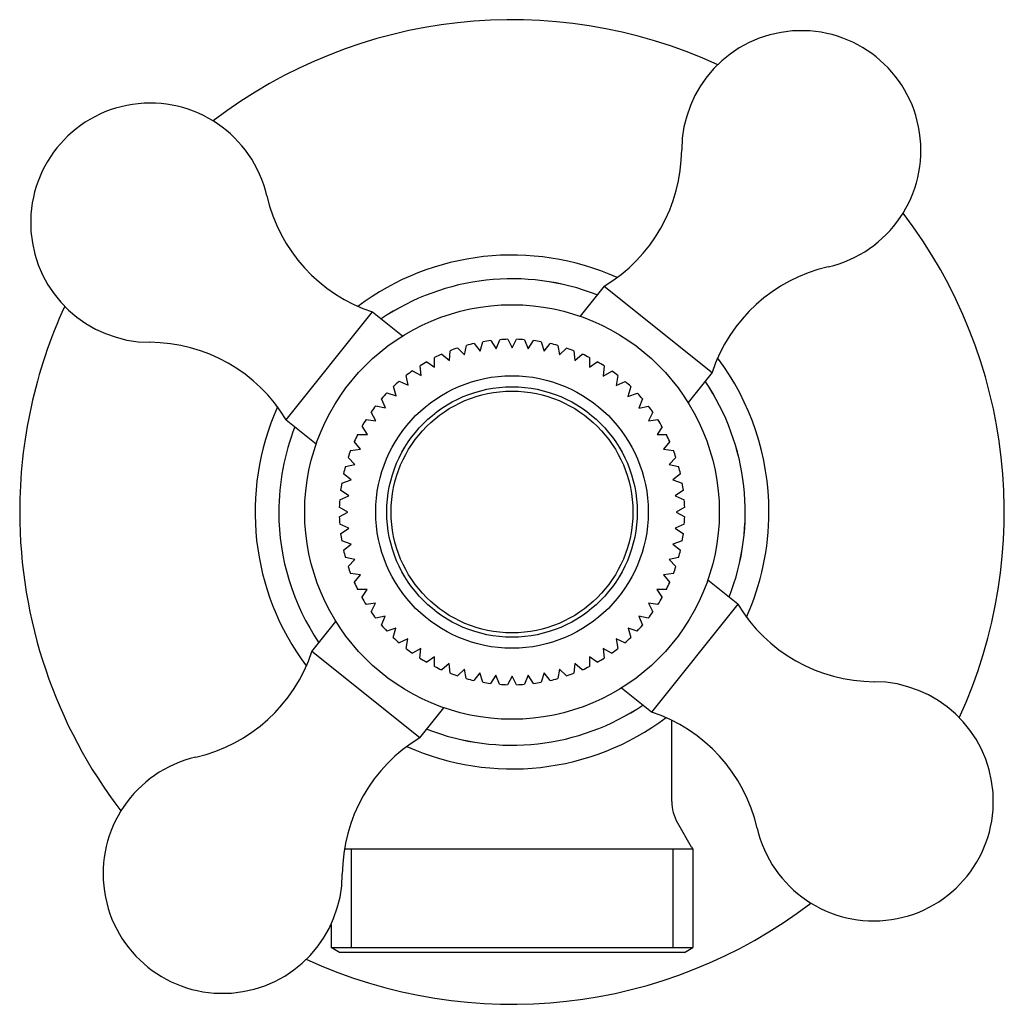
# Model space of a CAD drawing. Header units: millimetres. Extents: x -0.0285 to 0.0285, y -0.0285 to 0.0285.
import ezdxf

# ---------------------------------------------------------------- set-up
doc = ezdxf.new("R2010")
doc.units = ezdxf.units.MM
doc.layers.add('BLOCKS', color=3, linetype='Continuous')

msp = doc.modelspace()

# ---------------------------------------------------------------- linework, layer by layer
at = {"layer": 'BLOCKS'}
for p, q in [((0.005332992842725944, 0.01307244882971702), (0.003942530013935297, 0.01133386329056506)), ((0.005332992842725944, 0.01307244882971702), (0.01158065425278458, 0.00807577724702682)), ((-0.01307244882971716, 0.005332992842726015), (-0.008075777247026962, 0.01158065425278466)), ((-0.008075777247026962, 0.01158065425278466), (-0.006337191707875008, 0.01019019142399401)), ((-0.002195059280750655, 0.0097561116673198), (-0.001842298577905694, 0.009317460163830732)), ((-0.001842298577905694, 0.009317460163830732), (-0.001684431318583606, 0.009857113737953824)), ((-0.001227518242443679, 0.009924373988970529), (-0.0009201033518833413, 0.009454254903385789)), ((-0.0009201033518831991, 0.009454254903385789), (-0.000710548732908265, 0.0099747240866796)), ((-0.0002482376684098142, 0.009996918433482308), (5.529740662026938e-06, 0.0095105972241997)), ((5.529740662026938e-06, 0.0095105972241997), (0.0002591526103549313, 0.009996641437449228)), ((0.000721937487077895, 0.009973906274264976), (0.0009311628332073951, 0.009454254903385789)), ((0.0009311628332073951, 0.009454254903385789), (0.00123774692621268, 0.00992310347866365)), ((0.001696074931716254, 0.009855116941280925), (0.001853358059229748, 0.009317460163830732)), ((0.001853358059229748, 0.009317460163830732), (0.002204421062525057, 0.00975400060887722)), ((-0.004057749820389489, 0.009139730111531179), (-0.003624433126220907, 0.008776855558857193)), ((-0.003624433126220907, 0.008776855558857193), (-0.00357467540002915, 0.009339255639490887)), ((-0.003141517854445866, 0.009493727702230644), (-0.002746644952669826, 0.00909093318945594)), ((-0.002746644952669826, 0.00909093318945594), (-0.002642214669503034, 0.009644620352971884)), ((0.002653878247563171, 0.009641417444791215), (0.002757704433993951, 0.00909093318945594)), ((0.002757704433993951, 0.00909093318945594), (0.003149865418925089, 0.009490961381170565)), ((0.003586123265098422, 0.009334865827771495), (0.003635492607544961, 0.008776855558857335)), ((0.003635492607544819, 0.008776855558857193), (0.004064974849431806, 0.009136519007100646)), ((-0.004929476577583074, 0.008700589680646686), (-0.004478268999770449, 0.008385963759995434)), ((-0.004478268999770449, 0.008385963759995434), (-0.004478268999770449, 0.008941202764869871)), ((0.004478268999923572, 0.008941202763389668), (0.004478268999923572, 0.008378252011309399)), ((0.004478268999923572, 0.008378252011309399), (0.004935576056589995, 0.008697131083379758)), ((-0.005754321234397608, 0.008178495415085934), (-0.005266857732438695, 0.007898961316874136)), ((-0.005266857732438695, 0.007898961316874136), (-0.00531730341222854, 0.008469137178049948)), ((0.005327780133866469, 0.008462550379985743), (0.005275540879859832, 0.007872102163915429)), ((0.005275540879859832, 0.007872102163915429), (0.005779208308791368, 0.008160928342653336)), ((0.01158065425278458, 0.00807577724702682), (0.01019019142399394, 0.006337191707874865)), ((-0.00652905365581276, 0.007574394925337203), (-0.006015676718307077, 0.007343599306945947)), ((-0.006015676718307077, 0.007343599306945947), (-0.006121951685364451, 0.007907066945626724)), ((0.006131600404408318, 0.007899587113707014), (0.006021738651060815, 0.007317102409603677)), ((0.006021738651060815, 0.007317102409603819), (0.006551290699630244, 0.007555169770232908)), ((-0.007240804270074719, 0.006897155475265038), (-0.0067064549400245, 0.006717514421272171)), ((-0.0067064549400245, 0.006717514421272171), (-0.006867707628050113, 0.007268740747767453)), ((0.006876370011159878, 0.00726054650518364), (0.00670994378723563, 0.006691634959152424)), ((0.00670994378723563, 0.006691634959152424), (0.007260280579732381, 0.006876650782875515)), ((-0.007332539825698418, 0.006026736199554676), (-0.00754736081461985, 0.006560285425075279)), ((0.007554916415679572, 0.006551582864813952), (0.007333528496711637, 0.006001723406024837)), ((-0.007887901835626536, 0.005277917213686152), (-0.00815433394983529, 0.005788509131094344)), ((-0.007882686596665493, 0.006153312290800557), (-0.007332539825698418, 0.006026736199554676)), ((0.007333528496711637, 0.006001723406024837), (0.007899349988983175, 0.006131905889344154)), ((0.008160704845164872, 0.005779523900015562), (0.007898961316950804, 0.005277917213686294)), ((-0.01307244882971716, 0.005332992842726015), (-0.01133386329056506, 0.003942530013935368)), ((-0.008448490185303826, 0.005350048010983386), (-0.007887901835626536, 0.005277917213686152)), ((0.007898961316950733, 0.005277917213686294), (0.0084493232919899, 0.005348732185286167)), ((-0.00836719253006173, 0.004478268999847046), (-0.0086827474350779, 0.004960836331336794)), ((0.00870018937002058, 0.00493018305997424), (0.008404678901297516, 0.004478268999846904)), ((-0.008776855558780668, 0.003635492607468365), (-0.009131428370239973, 0.004076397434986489)), ((-0.00894120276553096, 0.004478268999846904), (-0.00836719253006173, 0.004478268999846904)), ((0.008404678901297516, 0.004478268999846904), (0.00894120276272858, 0.004478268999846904)), ((0.00913142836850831, 0.004076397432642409), (0.008776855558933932, 0.003635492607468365)), ((-0.00934389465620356, 0.003562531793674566), (-0.008776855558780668, 0.003635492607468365)), ((0.008776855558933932, 0.003635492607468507), (0.009343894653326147, 0.00356253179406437)), ((-0.009090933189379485, 0.002757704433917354), (-0.009487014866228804, 0.003161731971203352)), ((0.00948701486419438, 0.003161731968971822), (0.009090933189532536, 0.002757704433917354)), ((-0.009648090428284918, 0.002629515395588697), (-0.009090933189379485, 0.002757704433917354)), ((0.009090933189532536, 0.002757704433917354), (0.00964809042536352, 0.002629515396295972)), ((-0.009859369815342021, 0.001671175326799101), (-0.009317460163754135, 0.001853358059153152)), ((-0.009317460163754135, 0.001853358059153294), (-0.009751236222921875, 0.002216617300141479)), ((0.00975123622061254, 0.002216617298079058), (0.009317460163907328, 0.001853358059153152)), ((0.009317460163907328, 0.001853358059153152), (0.009859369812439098, 0.001671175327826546)), ((-0.009454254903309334, 0.0009311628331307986), (-0.009920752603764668, 0.001256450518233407)), ((0.00992075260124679, 0.001256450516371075), (0.009454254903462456, 0.0009311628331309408)), ((-0.009975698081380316, 0.0006967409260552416), (-0.009454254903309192, 0.0009311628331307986)), ((0.009454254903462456, 0.0009311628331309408), (0.009975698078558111, 0.0006967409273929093)), ((-0.009499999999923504, 0), (-0.00999595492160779, 0.000284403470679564)), ((-0.009995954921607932, -0.0002844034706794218), (-0.009499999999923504, 0)), ((0.00999595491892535, 0.0002844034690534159), (0.009500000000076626, 0)), ((0.009500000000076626, 0), (0.00999595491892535, -0.0002844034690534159)), ((-0.009454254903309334, -0.0009311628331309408), (-0.009975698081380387, -0.0006967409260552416)), ((-0.009920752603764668, -0.001256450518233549), (-0.009454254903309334, -0.0009311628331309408)), ((0.009975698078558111, -0.0006967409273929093), (0.009454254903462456, -0.0009311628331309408)), ((0.009454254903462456, -0.0009311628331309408), (0.00992075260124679, -0.001256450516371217)), ((-0.009317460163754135, -0.001853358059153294), (-0.009859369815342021, -0.001671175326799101)), ((0.009859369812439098, -0.001671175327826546), (0.009317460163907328, -0.001853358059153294)), ((-0.009751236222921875, -0.002216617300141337), (-0.009317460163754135, -0.001853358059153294)), ((0.009317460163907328, -0.001853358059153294), (0.00975123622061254, -0.0022166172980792)), ((-0.009090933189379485, -0.002757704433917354), (-0.009648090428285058, -0.002629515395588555)), ((-0.009487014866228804, -0.00316173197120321), (-0.009090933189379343, -0.002757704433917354)), ((0.009648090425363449, -0.002629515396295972), (0.009090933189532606, -0.002757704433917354)), ((0.009090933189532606, -0.002757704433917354), (0.00948701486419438, -0.003161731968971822)), ((-0.008776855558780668, -0.003635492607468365), (-0.00934389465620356, -0.003562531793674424)), ((-0.009131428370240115, -0.004076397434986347), (-0.008776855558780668, -0.003635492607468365)), ((0.009343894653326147, -0.003562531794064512), (0.00877685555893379, -0.003635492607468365)), ((0.00877685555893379, -0.003635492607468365), (0.009131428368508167, -0.004076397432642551)), ((0.01307244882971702, -0.005332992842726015), (0.01133386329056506, -0.003942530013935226)), ((-0.008378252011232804, -0.004478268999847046), (-0.00894120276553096, -0.004478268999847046)), ((-0.00868790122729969, -0.004951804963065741), (-0.008378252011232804, -0.004478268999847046)), ((0.00894120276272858, -0.004478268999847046), (0.008378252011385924, -0.004478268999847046)), ((0.008378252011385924, -0.004478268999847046), (0.008687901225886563, -0.0049518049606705)), ((-0.007898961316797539, -0.005277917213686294), (-0.008449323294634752, -0.005348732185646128)), ((-0.008160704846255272, -0.00577952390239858), (-0.007898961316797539, -0.005277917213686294)), ((0.0084493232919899, -0.005348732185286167), (0.007898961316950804, -0.005277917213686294)), ((0.007898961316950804, -0.005277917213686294), (0.008160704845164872, -0.005779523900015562)), ((0.01307244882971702, -0.005332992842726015), (0.008075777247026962, -0.01158065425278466)), ((-0.007343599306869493, -0.006026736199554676), (-0.007884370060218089, -0.006151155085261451)), ((-0.007554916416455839, -0.006551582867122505), (-0.007343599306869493, -0.006026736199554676)), ((0.007884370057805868, -0.006151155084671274), (0.007343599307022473, -0.006026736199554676)), ((0.007343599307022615, -0.006026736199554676), (0.007554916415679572, -0.006551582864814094)), ((-0.01158065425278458, -0.008075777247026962), (-0.01019019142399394, -0.006337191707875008)), ((-0.006717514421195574, -0.006717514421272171), (-0.007243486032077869, -0.006894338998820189)), ((-0.006876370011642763, -0.007260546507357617), (-0.006717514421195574, -0.006717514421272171)), ((0.007243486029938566, -0.006894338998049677), (0.006717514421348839, -0.006717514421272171)), ((0.006717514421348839, -0.006717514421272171), (0.006876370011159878, -0.007260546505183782)), ((-0.006026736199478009, -0.007343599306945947), (-0.006532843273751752, -0.007571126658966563)), ((-0.006131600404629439, -0.007899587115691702), (-0.006026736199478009, -0.007343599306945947)), ((0.006532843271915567, -0.007571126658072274), (0.006026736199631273, -0.007343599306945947)), ((0.006026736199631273, -0.007343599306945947), (0.006131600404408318, -0.007899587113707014)), ((-0.005277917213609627, -0.007898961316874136), (-0.005759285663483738, -0.008175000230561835)), ((-0.00532778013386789, -0.008462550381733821), (-0.005277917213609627, -0.007898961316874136)), ((0.005759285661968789, -0.008175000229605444), (0.005277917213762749, -0.007898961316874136)), ((0.005277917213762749, -0.007898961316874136), (0.005327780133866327, -0.008462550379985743)), ((-0.005332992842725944, -0.01307244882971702), (-0.01158065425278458, -0.008075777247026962)), ((-0.004478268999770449, -0.008378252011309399), (-0.004935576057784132, -0.00869713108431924)), ((-0.004478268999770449, -0.008941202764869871), (-0.004478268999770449, -0.008378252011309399)), ((0.004935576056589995, -0.008697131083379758), (0.004478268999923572, -0.008378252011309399)), ((0.004478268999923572, -0.008378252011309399), (0.004478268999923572, -0.008941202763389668)), ((-0.003635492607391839, -0.008776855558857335), (-0.004064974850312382, -0.00913651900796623)), ((-0.003586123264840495, -0.009334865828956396), (-0.003635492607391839, -0.008776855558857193)), ((-0.002757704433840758, -0.00909093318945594), (-0.003149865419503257, -0.009490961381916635)), ((-0.002653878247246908, -0.009641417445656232), (-0.002757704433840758, -0.00909093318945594)), ((0.002757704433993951, -0.00909093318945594), (0.002653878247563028, -0.009641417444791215)), ((0.003149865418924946, -0.009490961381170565), (0.002757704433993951, -0.00909093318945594)), ((0.003635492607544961, -0.008776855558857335), (0.00358612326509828, -0.009334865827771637)), ((0.004064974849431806, -0.009136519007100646), (0.003635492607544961, -0.008776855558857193)), ((-0.001853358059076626, -0.009317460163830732), (-0.002204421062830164, -0.009754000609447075)), ((-0.001696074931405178, -0.009855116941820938), (-0.001853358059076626, -0.009317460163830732)), ((-0.0009311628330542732, -0.009454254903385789), (-0.001237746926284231, -0.009923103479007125)), ((-0.0007219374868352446, -0.009973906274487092), (-0.0009311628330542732, -0.009454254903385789)), ((7.65965069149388e-14, -0.00950000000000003), (-0.0002591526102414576, -0.009996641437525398)), ((0.0002591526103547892, -0.009996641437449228), (7.65965069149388e-14, -0.00950000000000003)), ((0.0009311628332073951, -0.009454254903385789), (0.0007219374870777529, -0.009973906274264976)), ((0.001237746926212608, -0.00992310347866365), (0.0009311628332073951, -0.00945425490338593)), ((0.001853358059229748, -0.009317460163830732), (0.001696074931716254, -0.009855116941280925)), ((0.002204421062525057, -0.00975400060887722), (0.001853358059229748, -0.009317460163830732)), ((0.008075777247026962, -0.01158065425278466), (0.006337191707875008, -0.01019019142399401)), ((-0.005332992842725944, -0.01307244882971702), (-0.003942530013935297, -0.01133386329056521)), ((0.009249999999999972, -0.01675166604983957), (0.009249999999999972, -0.01205990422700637)), ((0.009584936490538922, -0.01800166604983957), (0.01038063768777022, -0.01937986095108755)), ((-0.009700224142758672, -0.01950000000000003), (0.01047749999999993, -0.01950000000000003)), ((-0.009315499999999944, -0.01950000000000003), (-0.009315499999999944, -0.02521132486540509)), ((0.009315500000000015, -0.01950000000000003), (0.009315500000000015, -0.02521132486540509)), ((0.01047749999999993, -0.01950000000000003), (0.01047749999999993, -0.02521132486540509)), ((-0.01047749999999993, -0.0238797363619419), (-0.01047749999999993, -0.02521132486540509)), ((-0.009977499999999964, -0.02549999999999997), (-0.01047749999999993, -0.02521132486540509)), ((-0.01047749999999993, -0.02521132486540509), (0.01047749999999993, -0.02521132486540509)), ((0.009977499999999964, -0.02549999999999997), (-0.009977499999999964, -0.02549999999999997)), ((0.009977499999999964, -0.02549999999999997), (0.01047749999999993, -0.02521132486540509))]:
    msp.add_line(p, q, dxfattribs=at)
for centre, radius in [((0, 0), 0.012), ((7.65965069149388e-14, 0), 0.007887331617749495), ((7.65965069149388e-14, 0), 0.007250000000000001), ((7.65965069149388e-14, 0), 0.007000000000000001)]:
    msp.add_circle(centre, radius, dxfattribs=at)
for centre, radius, start, end in [((0, 0), 0.0285, 65.30405731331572, 127.392629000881), ((0.01674817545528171, 0.02094132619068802), 0.006925, 282.918310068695, 179.7783762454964), ((-0.02094132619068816, 0.01674817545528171), 0.006925, 12.91831006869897, 269.7783762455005), ((0.0005732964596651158, 0.02100389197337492), 0.00925, 300.9681676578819, 359.7783762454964), ((-0.005175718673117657, 0.02036428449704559), 0.00925, 192.918310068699, 251.7285186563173), ((0, 0), 0.0285, 335.3040573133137, 37.39262900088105), ((1.422969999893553e-06, 0), 0.014875, 65.86362909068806, 126.8393438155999), ((0.02036428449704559, 0.005175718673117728), 0.00925, 102.918310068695, 161.7285186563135), ((1.422969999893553e-06, 0), 0.01350142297, 68.58669273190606, 124.1188801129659), ((0, 0), 0.0135, 68.58362841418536, 124.1130579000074), ((0, 0), 0.0285, 155.3040573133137, 180), ((-0.02100389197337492, 0.0005732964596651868), 0.00925, 30.96816765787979, 89.77837624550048), ((7.65965069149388e-14, 0), 0.01, 102.6800154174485, 105.3206973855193), ((7.65965069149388e-14, 0), 0.01, 97.05094491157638, 99.69731179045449), ((7.65965069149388e-14, 0), 0.01, 91.42244317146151, 94.07457790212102), ((7.65965069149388e-14, 0), 0.01, 85.86000131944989, 88.51499868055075), ((7.65965069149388e-14, 0), 0.01, 80.23500131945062, 82.88999868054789), ((7.65965069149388e-14, 0), 0.01, 74.61000131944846, 77.26499868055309), ((7.65965069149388e-14, 0), 0.01, 113.9397005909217, 116.6043453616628), ((7.65965069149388e-14, 0), 0.01, 108.3096154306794, 110.9447502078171), ((7.65965069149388e-14, 0), 0.01, 68.98500131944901, 71.63999868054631), ((7.65965069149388e-14, 0), 0.01, 63.39565463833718, 66.01499868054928), ((7.65965069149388e-14, 0), 0.01, 119.534507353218, 122.1224417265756), ((7.65965069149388e-14, 0), 0.01, 57.80665313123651, 60.42531790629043), ((1.422969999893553e-06, 0), 0.014875, 0, 36.84254830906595), ((7.65965069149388e-14, 0), 0.01, 125.1298996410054, 127.7483977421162), ((7.65965069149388e-14, 0), 0.01, 52.18165313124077, 54.69556258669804), ((7.65965069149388e-14, 0), 0.01, 130.7610138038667, 133.3750272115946), ((7.65965069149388e-14, 0), 0.01, 46.55665313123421, 49.07056258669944), ((0, 0), 0.0135, 338.5836284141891, 34.11305790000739), ((1.422969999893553e-06, 0), 0.01350142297, 338.5778062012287, 34.11986875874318), ((7.65965069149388e-14, 0), 0.01, 136.3924038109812, 139.00231447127), ((7.65965069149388e-14, 0), 0.01, 40.93165313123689, 43.44556258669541), ((1.422969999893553e-06, 0), 0.014875, 155.8649338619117, 216.8310531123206), ((7.65965069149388e-14, 0), 0.01, 142.0240080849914, 144.6302375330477), ((7.65965069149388e-14, 0), 0.01, 35.30665313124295, 37.8205625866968), ((7.65965069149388e-14, 0), 0.01, 147.6557629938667, 150.2587682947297), ((7.65965069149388e-14, 0), 0.01, 29.53915985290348, 32.33531381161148), ((1.422969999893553e-06, 0), 0.01350142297, 158.5857040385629, 180), ((0, 0), 0.0135, 158.5836284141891, 180), ((7.65965069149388e-14, 0), 0.01, 153.3956546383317, 155.9433468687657), ((7.65965069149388e-14, 0), 0.01, 24.05665313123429, 26.60434536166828), ((7.65965069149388e-14, 0), 0.01, 159.1297315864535, 161.5683468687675), ((7.65965069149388e-14, 0), 0.01, 18.43165313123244, 20.8702684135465), ((7.65965069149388e-14, 0), 0.01, 164.7547315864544, 167.1933468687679), ((7.65965069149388e-14, 0), 0.01, 12.8066531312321, 15.24526841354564), ((7.65965069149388e-14, 0), 0.01, 170.3797315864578, 172.7819917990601), ((7.65965069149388e-14, 0), 0.01, 7.218008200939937, 9.62026841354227), ((7.65965069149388e-14, 0), 0.01, 176.0047315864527, 178.3702684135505), ((7.65965069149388e-14, 0), 0.01, 1.629731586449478, 3.995268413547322), ((0, 0), 0.0285, 180, 217.3926290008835), ((0, 0), 0.0135, 180, 214.1130579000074), ((1.422969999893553e-06, 0), 0.01350142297, 180, 214.1099935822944), ((1.422969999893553e-06, 0), 0.014875, 335.8548375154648, 0), ((7.65965069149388e-14, 0), 0.01, 181.6297315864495, 183.9952684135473), ((7.65965069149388e-14, 0), 0.01, 356.0047315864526, 358.3702684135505), ((7.65965069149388e-14, 0), 0.01, 187.2180082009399, 189.6202684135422), ((7.65965069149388e-14, 0), 0.01, 350.3797315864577, 352.7819917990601), ((7.65965069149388e-14, 0), 0.01, 192.8066531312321, 195.2452684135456), ((7.65965069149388e-14, 0), 0.01, 344.7547315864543, 347.1933468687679), ((7.65965069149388e-14, 0), 0.01, 198.4316531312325, 200.8702684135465), ((7.65965069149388e-14, 0), 0.01, 339.1297315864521, 341.5683468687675), ((7.65965069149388e-14, 0), 0.01, 204.0566531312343, 206.6043453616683), ((7.65965069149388e-14, 0), 0.01, 333.3956546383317, 335.9433468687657), ((7.65965069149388e-14, 0), 0.01, 209.6816531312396, 212.3353138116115), ((7.65965069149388e-14, 0), 0.01, 327.6646861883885, 330.3183468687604), ((0.02100389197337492, -0.0005732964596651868), 0.00925, 210.9681676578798, 269.7783762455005), ((7.65965069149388e-14, 0), 0.01, 215.306653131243, 217.9603138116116), ((7.65965069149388e-14, 0), 0.01, 322.0396861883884, 324.6933468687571), ((7.65965069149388e-14, 0), 0.01, 220.9316531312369, 223.5853138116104), ((7.65965069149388e-14, 0), 0.01, 316.4146861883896, 319.0683468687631), ((7.65965069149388e-14, 0), 0.01, 226.5566531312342, 229.2103138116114), ((7.65965069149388e-14, 0), 0.01, 310.7896861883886, 313.4433468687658), ((7.65965069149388e-14, 0), 0.01, 232.1816531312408, 234.8353138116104), ((7.65965069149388e-14, 0), 0.01, 305.1646861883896, 307.8183468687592), ((-0.02036428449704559, -0.005175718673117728), 0.00925, 282.918310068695, 341.7285186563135), ((7.65965069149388e-14, 0), 0.01, 237.8066531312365, 240.4253179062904), ((7.65965069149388e-14, 0), 0.01, 299.5746820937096, 302.1933468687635), ((7.65965069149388e-14, 0), 0.01, 243.3956546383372, 246.0149986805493), ((7.65965069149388e-14, 0), 0.01, 293.9850013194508, 296.6043453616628), ((7.65965069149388e-14, 0), 0.01, 248.985001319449, 251.6399986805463), ((7.65965069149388e-14, 0), 0.01, 254.6100013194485, 257.2649986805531), ((7.65965069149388e-14, 0), 0.01, 282.7350013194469, 285.3899986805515), ((7.65965069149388e-14, 0), 0.01, 288.3600013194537, 291.0149986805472), ((7.65965069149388e-14, 0), 0.01, 260.2350013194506, 262.8899986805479), ((7.65965069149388e-14, 0), 0.01, 265.8600013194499, 268.5149986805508), ((7.65965069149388e-14, 0), 0.01, 271.4850013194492, 274.1399986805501), ((7.65965069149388e-14, 0), 0.01, 277.1100013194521, 279.7649986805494), ((0.02094132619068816, -0.01674817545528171), 0.006925, 192.918310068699, 89.77837624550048), ((1.422969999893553e-06, 0), 0.01350142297, 248.5768175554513, 304.1109822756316), ((0, 0), 0.0135, 248.5836284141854, 304.1130579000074), ((1.422969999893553e-06, 0), 0.014875, 245.8561413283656, 306.834258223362), ((0.005175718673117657, -0.02036428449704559), 0.00925, 12.91831006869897, 71.72851865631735), ((-0.0005732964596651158, -0.02100389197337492), 0.00925, 120.9681676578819, 179.7783762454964), ((-0.01674817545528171, -0.02094132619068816), 0.006925, 102.918310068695, 359.7783762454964), ((0.01174999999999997, -0.01675166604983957), 0.0025, 180, 209.9999999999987), ((0.0108136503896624, -0.01912986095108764), 0.0005, 209.9999999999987, 227.7551106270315), ((0, 0), 0.0285, 245.3040573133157, 307.3926290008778)]:
    msp.add_arc(centre, radius, start, end, dxfattribs=at)

doc.saveas('drawing.dxf')
